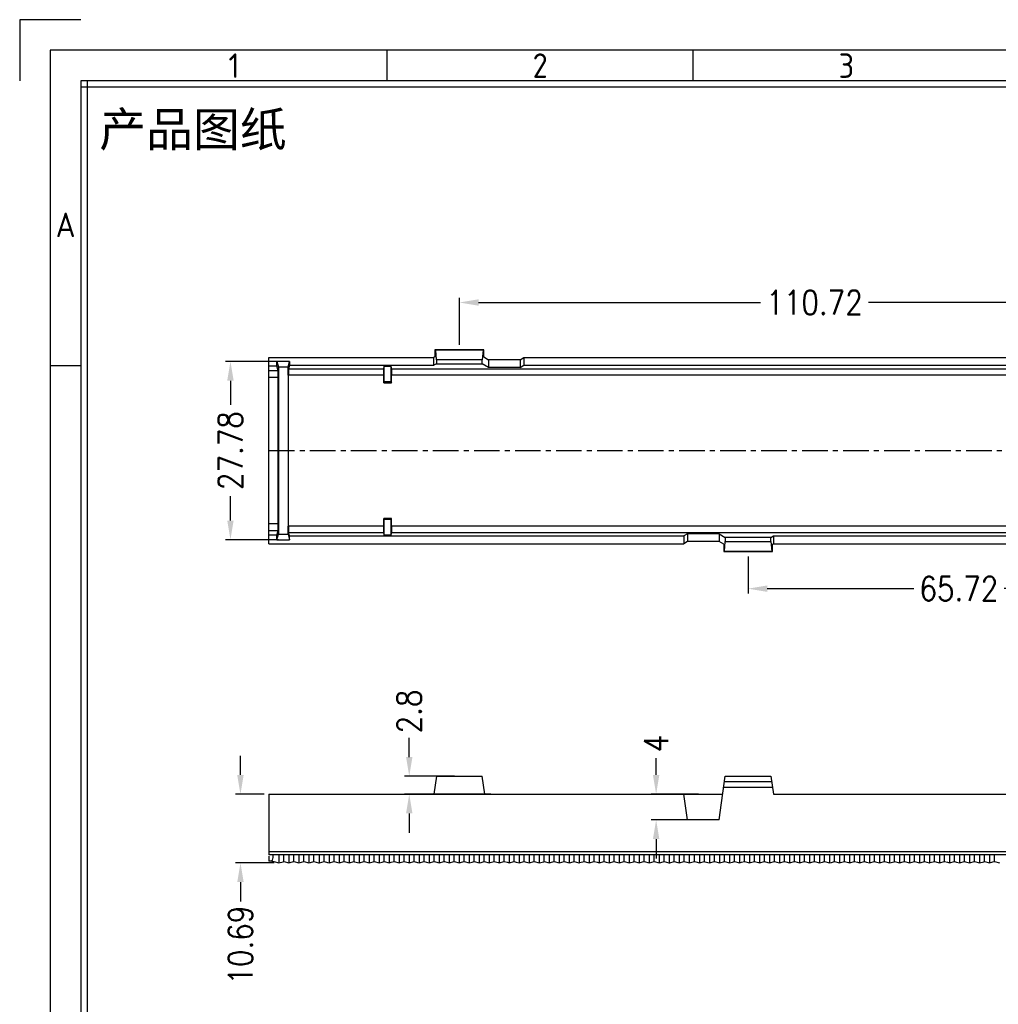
# Model space of a CAD drawing. Header units: millimetres. Extents: x 2355 to 2756, y -2363 to -2080.
# Tile 6 of 15: x 2355 to 2508, y -2233 to -2080. Entities that reach past the tile are written whole.
import ezdxf
from ezdxf.enums import TextEntityAlignment as Align

# ---------------------------------------------------------------- set-up
doc = ezdxf.new("R2010")
doc.units = ezdxf.units.MM
doc.linetypes.add('CENTER', pattern=[50.8, 31.75, -6.35, 6.35, -6.35])
doc.layers.add('dim', color=82, linetype='Continuous', lineweight=18)
doc.styles.add('ISO Proportional', font='isocp')
doc.styles.get("Standard").update_dxf_attribs({"font": 'txt', "bigfont": 'gbcbig.shx'})
doc.styles.add('style1', font='txt')
doc.styles.add('尺寸', font='romans.shx', dxfattribs={"width": 0.85})
doc.dimstyles.get("Standard").update_dxf_attribs({"dimtxt": 1.2, "dimasz": 0.1875, "dimexe": 0.18, "dimexo": 0.0625, "dimgap": 0.09, "dimtad": 0, "dimtih": 1, "dimtoh": 1, "dimdsep": 46, "dimtxsty": 'Standard', "dimcen": 0.09, "dimadec": 0, "dimazin": 0, "dimtp": 0.01, "dimtm": 0.01, "dimtfac": 1, "dimtofl": 0, "dimtmove": 0, "dimatfit": 3, "dimfxl": 1, "dimtolj": 1, "dimarcsym": 0})

# ---------------------------------------------------------------- blocks, each defined once
blk = doc.blocks.new('*D21')
at = {"layer": 'Defpoints', "color": 0, "ltscale": 0.05}
for p in [(2393.86, -2200.28), (2389.42, -2210.97), (2395.42, -2210.97)]:
    blk.add_point(p, dxfattribs=at)
at = {"layer": 'dim', "color": 3, "lineweight": 25, "ltscale": 0.05}
for p, q in [((2389.42, -2197.28), (2389.42, -2194.28)), ((2393.11, -2200.28), (2388.67, -2200.28)), ((2394.67, -2210.97), (2388.67, -2210.97)), ((2389.42, -2213.97), (2389.42, -2216.97))]:
    blk.add_line(p, q, dxfattribs=at)
at = {"layer": 'dim', "color": 3, "ltscale": 0.05}
for points in [[(2388.92, -2197.28), (2389.92, -2197.28), (2389.42, -2200.28)], [(2388.92, -2213.97), (2389.92, -2213.97), (2389.42, -2210.97)]]:
    blk.add_solid(points, dxfattribs=at)
at = {"layer": 'dim', "color": 3, "ltscale": 0.05, "insert": (2389.42, -2223.79), "char_height": 3.75, "attachment_point": 5, "rotation": 90, "style": '尺寸', "bg_fill": 3, "box_fill_scale": 1.1, "bg_fill_color": 256, "bg_fill_true_color": 13158600, "bg_fill_transparency": 1267672}
blk.add_mtext('\\A1;10.69', dxfattribs=at)
blk = doc.blocks.new('2011.2.2.2.2')
at = {"color": 3, "lineweight": -2, "ltscale": 0.15}
for p, q in [((0, 0), (-1.256, 0.336)), ((-0.75, 0), (-1.256, 0.336)), ((0, 0), (-1.256, -0.335)), ((-0.75, 0), (-1.256, -0.335)), ((0, 0), (-1, 0))]:
    blk.add_line(p, q, dxfattribs=at)
blk = doc.blocks.new('*D22')
at = {"layer": 'Defpoints', "color": 0, "ltscale": 0.05}
for p in [(2415.73, -2197.48), (2423.54, -2197.48), (2429.22, -2200.28)]:
    blk.add_point(p, dxfattribs=at)
at = {"layer": 'dim', "color": 3, "lineweight": 25, "ltscale": 0.05}
for p, q in [((2415.73, -2194.48), (2415.73, -2191.48)), ((2422.79, -2197.48), (2414.98, -2197.48)), ((2428.47, -2200.28), (2414.98, -2200.28)), ((2415.73, -2203.28), (2415.73, -2206.28))]:
    blk.add_line(p, q, dxfattribs=at)
at = {"layer": 'dim', "color": 3, "ltscale": 0.05}
for points in [[(2415.23, -2194.48), (2416.23, -2194.48), (2415.73, -2197.48)], [(2415.23, -2203.28), (2416.23, -2203.28), (2415.73, -2200.28)]]:
    blk.add_solid(points, dxfattribs=at)
at = {"layer": 'dim', "color": 3, "ltscale": 0.05, "insert": (2415.73, -2187.39), "char_height": 3.75, "attachment_point": 5, "rotation": 90, "style": '尺寸', "bg_fill": 3, "box_fill_scale": 1.1, "bg_fill_color": 256, "bg_fill_true_color": 13158600, "bg_fill_transparency": 1267672}
blk.add_mtext('\\A1;2.8', dxfattribs=at)
blk = doc.blocks.new('*D23')
at = {"layer": 'Defpoints', "color": 0, "ltscale": 0.05}
for p in [(2454.21, -2200.28), (2461.55, -2200.28), (2461.55, -2204.28)]:
    blk.add_point(p, dxfattribs=at)
at = {"layer": 'dim', "color": 3, "lineweight": 25, "ltscale": 0.05}
for p, q in [((2454.21, -2197.28), (2454.21, -2194.28)), ((2460.8, -2200.28), (2453.46, -2200.28)), ((2460.8, -2204.28), (2453.46, -2204.28)), ((2454.21, -2207.28), (2454.21, -2210.28))]:
    blk.add_line(p, q, dxfattribs=at)
at = {"layer": 'dim', "color": 3, "ltscale": 0.05}
for points in [[(2453.71, -2197.28), (2454.71, -2197.28), (2454.21, -2200.28)], [(2453.71, -2207.28), (2454.71, -2207.28), (2454.21, -2204.28)]]:
    blk.add_solid(points, dxfattribs=at)
at = {"layer": 'dim', "color": 3, "ltscale": 0.05, "insert": (2454.21, -2192.39), "char_height": 3.75, "attachment_point": 5, "rotation": 90, "style": '尺寸', "bg_fill": 3, "box_fill_scale": 1.1, "bg_fill_color": 256, "bg_fill_true_color": 13158600, "bg_fill_transparency": 0}
blk.add_mtext('\\A1;4', dxfattribs=at)
blk = doc.blocks.new('*D24')
at = {"layer": 'Defpoints', "color": 0, "ltscale": 0.05}
for p in [(2534.26, -2123.66), (2423.54, -2131.01), (2534.26, -2131.01)]:
    blk.add_point(p, dxfattribs=at)
at = {"layer": 'dim', "color": 3, "lineweight": 25, "ltscale": 0.05}
for p, q in [((2423.54, -2130.26), (2423.54, -2122.91)), ((2534.26, -2130.26), (2534.26, -2122.91)), ((2426.54, -2123.66), (2470.49, -2123.66)), ((2531.26, -2123.66), (2487.32, -2123.66))]:
    blk.add_line(p, q, dxfattribs=at)
at = {"layer": 'dim', "color": 3, "ltscale": 0.05}
for points in [[(2426.54, -2123.16), (2426.54, -2124.16), (2423.54, -2123.66)], [(2531.26, -2123.16), (2531.26, -2124.16), (2534.26, -2123.66)]]:
    blk.add_solid(points, dxfattribs=at)
at = {"layer": 'dim', "color": 3, "ltscale": 0.05, "insert": (2478.9, -2123.66), "char_height": 3.75, "attachment_point": 5, "style": '尺寸', "bg_fill": 3, "box_fill_scale": 1.1, "bg_fill_color": 256, "bg_fill_true_color": 13158600, "bg_fill_transparency": 1267672}
blk.add_mtext('\\A1;110.72', dxfattribs=at)
blk = doc.blocks.new('*D25')
at = {"layer": 'Defpoints', "color": 0, "ltscale": 0.05}
for p in [(2468.54, -2162.47), (2534.26, -2162.47), (2534.26, -2168.25)]:
    blk.add_point(p, dxfattribs=at)
at = {"layer": 'dim', "color": 3, "lineweight": 25, "ltscale": 0.05}
for p, q in [((2468.54, -2163.22), (2468.54, -2169)), ((2534.26, -2163.22), (2534.26, -2169)), ((2471.54, -2168.25), (2494.35, -2168.25)), ((2531.26, -2168.25), (2508.45, -2168.25))]:
    blk.add_line(p, q, dxfattribs=at)
at = {"layer": 'dim', "color": 3, "ltscale": 0.05}
for points in [[(2471.54, -2167.75), (2471.54, -2168.75), (2468.54, -2168.25)], [(2531.26, -2167.75), (2531.26, -2168.75), (2534.26, -2168.25)]]:
    blk.add_solid(points, dxfattribs=at)
at = {"layer": 'dim', "color": 3, "ltscale": 0.05, "insert": (2501.4, -2168.25), "char_height": 3.75, "attachment_point": 5, "style": '尺寸', "bg_fill": 3, "box_fill_scale": 1.1, "bg_fill_color": 256, "bg_fill_true_color": 13158600, "bg_fill_transparency": 1267672}
blk.add_mtext('\\A1;65.72', dxfattribs=at)
blk = doc.blocks.new('*D28')
at = {"layer": 'Defpoints', "color": 0, "ltscale": 0.05}
for p in [(2396.08, -2132.85), (2387.86, -2160.63), (2396.08, -2160.63)]:
    blk.add_point(p, dxfattribs=at)
at = {"layer": 'dim', "color": 3, "lineweight": 25, "ltscale": 0.05}
for p, q in [((2395.33, -2132.85), (2387.11, -2132.85)), ((2387.86, -2135.85), (2387.86, -2139.62)), ((2387.86, -2157.63), (2387.86, -2153.86)), ((2395.33, -2160.63), (2387.11, -2160.63))]:
    blk.add_line(p, q, dxfattribs=at)
at = {"layer": 'dim', "color": 3, "ltscale": 0.05}
for points in [[(2387.36, -2135.85), (2388.36, -2135.85), (2387.86, -2132.85)], [(2387.36, -2157.63), (2388.36, -2157.63), (2387.86, -2160.63)]]:
    blk.add_solid(points, dxfattribs=at)
at = {"layer": 'dim', "color": 3, "ltscale": 0.05, "insert": (2387.86, -2146.74), "char_height": 3.75, "attachment_point": 5, "rotation": 90, "style": '尺寸', "bg_fill": 3, "box_fill_scale": 1.1, "bg_fill_color": 256, "bg_fill_true_color": 13158600, "bg_fill_transparency": 1267672}
blk.add_mtext('\\A1;27.78', dxfattribs=at)

msp = doc.modelspace()

# ---------------------------------------------------------------- linework, layer by layer
for p, q in [((2364.556, -2079.595), (2355.011, -2079.595)), ((2355.011, -2079.595), (2355.011, -2089.14)), ((2412.278, -2089.14), (2412.278, -2084.367)), ((2460.001, -2089.14), (2460.001, -2084.367)), ((2364.556, -2089.14), (2364.556, -2353.521)), ((2746.335, -2089.14), (2364.556, -2089.14)), ((2365.51, -2089.14), (2365.51, -2353.521)), ((2746.335, -2090.094), (2364.556, -2090.094)), ((2364.556, -2133.521), (2359.784, -2133.521))]:
    msp.add_line(p, q)
at = {"color": 7, "linetype": 'Continuous'}
for p, q in [((2393.863, -2161.24), (2393.863, -2132.24)), ((2393.863, -2132.24), (2419.583, -2132.24)), ((2419.738, -2132.144), (2419.583, -2132.24)), ((2419.583, -2133.441), (2419.583, -2132.24)), ((2419.738, -2131.012), (2419.738, -2132.144)), ((2419.86, -2131.088), (2419.738, -2131.012)), ((2427.349, -2131.012), (2419.738, -2131.012)), ((2419.977, -2132.597), (2419.86, -2131.088)), ((2427.226, -2131.088), (2419.86, -2131.088)), ((2427.226, -2131.088), (2427.11, -2132.597)), ((2427.349, -2131.012), (2427.226, -2131.088)), ((2427.349, -2132.144), (2427.349, -2131.012)), ((2427.349, -2132.144), (2428.065, -2132.59)), ((2433.003, -2132.59), (2433.565, -2132.24)), ((2433.565, -2132.24), (2433.565, -2133.441)), ((2433.565, -2132.24), (2524.058, -2132.24)), ((2395.102, -2133.581), (2393.863, -2133.581)), ((2395.102, -2133.581), (2395.102, -2132.848)), ((2395.102, -2132.848), (2395.325, -2133.741)), ((2397.056, -2132.848), (2395.102, -2132.848)), ((2395.273, -2134.264), (2395.102, -2133.581)), ((2395.325, -2133.741), (2395.325, -2159.739)), ((2396.833, -2133.741), (2395.325, -2133.741)), ((2396.833, -2133.741), (2397.056, -2132.848)), ((2396.833, -2134.99), (2396.833, -2133.741)), ((2396.892, -2133.986), (2396.887, -2134.99)), ((2397.056, -2133.441), (2396.892, -2133.986)), ((2396.892, -2133.986), (2411.761, -2133.986)), ((2397.056, -2132.848), (2397.056, -2133.441)), ((2397.056, -2133.441), (2419.583, -2133.441)), ((2411.758, -2134.99), (2411.761, -2133.986)), ((2411.761, -2133.986), (2411.842, -2133.581)), ((2411.842, -2135.99), (2411.842, -2133.581)), ((2411.842, -2133.581), (2412.884, -2133.581)), ((2412.884, -2133.581), (2412.884, -2135.99)), ((2412.884, -2133.581), (2412.965, -2133.986)), ((2412.965, -2133.986), (2412.968, -2134.99)), ((2412.967, -2133.986), (2527.959, -2133.986)), ((2419.977, -2133.196), (2419.583, -2133.441)), ((2419.977, -2132.597), (2419.977, -2133.196)), ((2427.11, -2132.597), (2419.977, -2132.597)), ((2419.977, -2133.196), (2427.11, -2133.196)), ((2427.11, -2133.196), (2427.11, -2132.597)), ((2428.065, -2133.791), (2427.11, -2133.196)), ((2428.065, -2132.59), (2428.065, -2133.791)), ((2433.003, -2132.59), (2428.065, -2132.59)), ((2433.003, -2133.791), (2428.065, -2133.791)), ((2433.003, -2132.59), (2433.003, -2133.791)), ((2433.003, -2133.791), (2433.565, -2133.441)), ((2433.565, -2133.441), (2524.058, -2133.441)), ((2393.863, -2134.264), (2395.273, -2134.264)), ((2395.298, -2135.358), (2393.863, -2135.358)), ((2395.298, -2158.122), (2395.298, -2135.358)), ((2411.758, -2134.99), (2396.887, -2134.99)), ((2411.753, -2136.169), (2411.753, -2134.99)), ((2527.959, -2134.99), (2412.967, -2134.99)), ((2412.974, -2136.169), (2412.973, -2134.99)), ((2411.842, -2135.99), (2411.753, -2136.169)), ((2411.753, -2136.169), (2412.974, -2136.169)), ((2411.842, -2135.99), (2412.884, -2135.99)), ((2412.884, -2135.99), (2412.974, -2136.169)), ((2393.863, -2158.122), (2395.298, -2158.122)), ((2396.833, -2159.739), (2396.833, -2158.49)), ((2396.887, -2158.49), (2396.892, -2159.493)), ((2411.758, -2158.49), (2396.887, -2158.49)), ((2411.842, -2157.49), (2411.753, -2157.31)), ((2412.974, -2157.31), (2411.753, -2157.31)), ((2411.753, -2158.49), (2411.753, -2157.31)), ((2411.761, -2159.493), (2411.758, -2158.49)), ((2411.842, -2159.899), (2411.842, -2157.49)), ((2412.884, -2157.49), (2411.842, -2157.49)), ((2412.884, -2157.49), (2412.974, -2157.31)), ((2412.884, -2157.49), (2412.884, -2159.899)), ((2412.968, -2158.49), (2412.965, -2159.493)), ((2527.956, -2158.49), (2412.971, -2158.49)), ((2412.973, -2158.49), (2412.974, -2157.31)), ((2395.273, -2159.216), (2393.863, -2159.216)), ((2395.102, -2159.899), (2393.863, -2159.899)), ((2395.102, -2159.899), (2395.273, -2159.216)), ((2395.102, -2160.632), (2395.325, -2159.739)), ((2395.102, -2160.632), (2395.102, -2159.899)), ((2395.325, -2159.739), (2396.833, -2159.739)), ((2396.833, -2159.739), (2397.056, -2160.632)), ((2397.056, -2160.039), (2396.892, -2159.493)), ((2396.892, -2159.493), (2411.761, -2159.493)), ((2397.056, -2160.632), (2397.056, -2160.039)), ((2397.056, -2160.039), (2458.521, -2160.039)), ((2411.842, -2159.899), (2411.761, -2159.493)), ((2412.884, -2159.899), (2411.842, -2159.899)), ((2412.965, -2159.493), (2412.884, -2159.899)), ((2412.965, -2159.493), (2527.961, -2159.493)), ((2459.083, -2159.689), (2458.521, -2160.039)), ((2458.521, -2160.039), (2458.521, -2161.24)), ((2459.083, -2159.689), (2459.083, -2160.89)), ((2464.021, -2159.689), (2459.083, -2159.689)), ((2464.021, -2159.689), (2464.021, -2160.89)), ((2464.021, -2159.689), (2464.977, -2160.284)), ((2472.11, -2160.284), (2472.503, -2160.039)), ((2472.503, -2160.039), (2472.503, -2161.24)), ((2472.503, -2160.039), (2594.563, -2160.039)), ((2393.863, -2161.24), (2458.521, -2161.24)), ((2395.102, -2160.632), (2397.056, -2160.632)), ((2459.083, -2160.89), (2458.521, -2161.24)), ((2464.021, -2160.89), (2459.083, -2160.89)), ((2464.738, -2161.336), (2464.021, -2160.89)), ((2464.738, -2161.336), (2464.738, -2162.467)), ((2464.86, -2162.391), (2464.977, -2160.882)), ((2464.977, -2160.284), (2464.977, -2160.882)), ((2472.11, -2160.284), (2464.977, -2160.284)), ((2464.977, -2160.882), (2472.11, -2160.882)), ((2472.11, -2160.882), (2472.11, -2160.284)), ((2472.11, -2160.882), (2472.226, -2162.391)), ((2472.349, -2161.336), (2472.503, -2161.24)), ((2472.349, -2162.467), (2472.349, -2161.336)), ((2472.503, -2161.24), (2594.563, -2161.24)), ((2464.738, -2162.467), (2464.86, -2162.391)), ((2464.738, -2162.467), (2472.349, -2162.467)), ((2464.86, -2162.391), (2472.226, -2162.391)), ((2472.226, -2162.391), (2472.349, -2162.467)), ((2419.977, -2197.481), (2419.583, -2200.281)), ((2419.977, -2197.481), (2427.11, -2197.481)), ((2427.503, -2200.281), (2427.11, -2197.481)), ((2464.021, -2204.281), (2464.977, -2197.481)), ((2464.86, -2198.311), (2472.226, -2198.311)), ((2464.977, -2197.481), (2472.11, -2197.481)), ((2472.11, -2197.481), (2472.503, -2200.281)), ((2464.738, -2199.181), (2472.349, -2199.181)), ((2393.863, -2200.281), (2393.863, -2209.744)), ((2393.863, -2200.281), (2464.583, -2200.281)), ((2459.083, -2204.281), (2458.521, -2200.281)), ((2472.503, -2200.281), (2594.563, -2200.281)), ((2464.021, -2204.281), (2459.083, -2204.281)), ((2393.863, -2209.196), (2674.663, -2209.196)), ((2674.663, -2209.744), (2393.863, -2209.744)), ((2393.863, -2209.951), (2393.863, -2210.686)), ((2394.3, -2210.686), (2393.863, -2210.686)), ((2394.3, -2210.686), (2394.627, -2210.768)), ((2395.423, -2209.744), (2395.423, -2210.968)), ((2396.203, -2210.772), (2396.203, -2209.744)), ((2396.983, -2209.744), (2396.983, -2210.968)), ((2397.763, -2210.772), (2397.763, -2209.744)), ((2398.543, -2209.744), (2398.543, -2210.968)), ((2399.323, -2210.772), (2399.323, -2209.744)), ((2400.103, -2209.744), (2400.103, -2210.968)), ((2400.883, -2210.772), (2400.883, -2209.744)), ((2401.663, -2209.744), (2401.663, -2210.968)), ((2402.443, -2210.772), (2402.443, -2209.744)), ((2403.223, -2209.744), (2403.223, -2210.968)), ((2404.003, -2210.772), (2404.003, -2209.744)), ((2404.783, -2209.744), (2404.783, -2210.968)), ((2405.563, -2210.772), (2405.563, -2209.744)), ((2406.343, -2209.744), (2406.343, -2210.968)), ((2407.123, -2210.772), (2407.123, -2209.744)), ((2407.903, -2209.744), (2407.903, -2210.968)), ((2408.683, -2210.772), (2408.683, -2209.744)), ((2409.463, -2209.744), (2409.463, -2210.968)), ((2410.243, -2210.772), (2410.243, -2209.744)), ((2411.023, -2209.744), (2411.023, -2210.968)), ((2411.803, -2210.772), (2411.803, -2209.744)), ((2412.583, -2209.744), (2412.583, -2210.968)), ((2413.363, -2210.772), (2413.363, -2209.744)), ((2414.143, -2209.744), (2414.143, -2210.968)), ((2414.923, -2210.772), (2414.923, -2209.744)), ((2415.703, -2209.744), (2415.703, -2210.968)), ((2416.483, -2210.772), (2416.483, -2209.744)), ((2417.263, -2209.744), (2417.263, -2210.968)), ((2418.043, -2210.772), (2418.043, -2209.744)), ((2418.823, -2209.744), (2418.823, -2210.968)), ((2419.603, -2210.772), (2419.603, -2209.744)), ((2420.383, -2209.744), (2420.383, -2210.968)), ((2421.163, -2210.772), (2421.163, -2209.744)), ((2421.943, -2209.744), (2421.943, -2210.968)), ((2422.723, -2210.772), (2422.723, -2209.744)), ((2423.503, -2209.744), (2423.503, -2210.968)), ((2424.283, -2210.772), (2424.283, -2209.744)), ((2425.063, -2209.744), (2425.063, -2210.968)), ((2425.843, -2210.772), (2425.843, -2209.744)), ((2426.623, -2209.744), (2426.623, -2210.968)), ((2427.403, -2210.772), (2427.403, -2209.744)), ((2428.183, -2209.744), (2428.183, -2210.968)), ((2428.963, -2210.772), (2428.963, -2209.744)), ((2429.743, -2209.744), (2429.743, -2210.968)), ((2430.523, -2210.772), (2430.523, -2209.744)), ((2431.303, -2209.744), (2431.303, -2210.968)), ((2432.083, -2210.772), (2432.083, -2209.744)), ((2432.863, -2209.744), (2432.863, -2210.968)), ((2433.643, -2210.772), (2433.643, -2209.744)), ((2434.423, -2209.744), (2434.423, -2210.968)), ((2435.203, -2210.772), (2435.203, -2209.744)), ((2435.983, -2209.744), (2435.983, -2210.968)), ((2436.763, -2210.772), (2436.763, -2209.744)), ((2437.543, -2209.744), (2437.543, -2210.968)), ((2438.323, -2210.772), (2438.323, -2209.744)), ((2439.103, -2209.744), (2439.103, -2210.968)), ((2439.883, -2210.772), (2439.883, -2209.744)), ((2440.663, -2209.744), (2440.663, -2210.968)), ((2441.443, -2210.772), (2441.443, -2209.744)), ((2442.223, -2209.744), (2442.223, -2210.968)), ((2443.003, -2210.772), (2443.003, -2209.744)), ((2443.783, -2209.744), (2443.783, -2210.968)), ((2444.563, -2210.772), (2444.563, -2209.744)), ((2445.343, -2209.744), (2445.343, -2210.968)), ((2446.123, -2210.772), (2446.123, -2209.744)), ((2446.903, -2209.744), (2446.903, -2210.968)), ((2447.683, -2210.772), (2447.683, -2209.744)), ((2448.463, -2209.744), (2448.463, -2210.968)), ((2449.243, -2210.772), (2449.243, -2209.744)), ((2450.023, -2209.744), (2450.023, -2210.968)), ((2450.803, -2210.772), (2450.803, -2209.744)), ((2451.583, -2209.744), (2451.583, -2210.968)), ((2452.363, -2210.772), (2452.363, -2209.744)), ((2453.143, -2209.744), (2453.143, -2210.968)), ((2453.923, -2210.772), (2453.923, -2209.744)), ((2454.703, -2209.744), (2454.703, -2210.968)), ((2455.483, -2210.772), (2455.483, -2209.744)), ((2456.263, -2209.744), (2456.263, -2210.968)), ((2457.043, -2210.772), (2457.043, -2209.744)), ((2457.823, -2209.744), (2457.823, -2210.968)), ((2458.603, -2210.772), (2458.603, -2209.744)), ((2459.383, -2209.744), (2459.383, -2210.968)), ((2460.163, -2210.772), (2460.163, -2209.744)), ((2460.943, -2209.744), (2460.943, -2210.968)), ((2461.723, -2210.772), (2461.723, -2209.744)), ((2462.503, -2209.744), (2462.503, -2210.968)), ((2463.283, -2210.772), (2463.283, -2209.744)), ((2464.063, -2209.744), (2464.063, -2210.968)), ((2464.843, -2210.772), (2464.843, -2209.744)), ((2465.623, -2209.744), (2465.623, -2210.968)), ((2466.403, -2210.772), (2466.403, -2209.744)), ((2467.183, -2209.744), (2467.183, -2210.968)), ((2467.963, -2210.772), (2467.963, -2209.744)), ((2468.743, -2209.744), (2468.743, -2210.968)), ((2469.523, -2210.772), (2469.523, -2209.744)), ((2470.303, -2209.744), (2470.303, -2210.968)), ((2471.083, -2210.772), (2471.083, -2209.744)), ((2471.863, -2209.744), (2471.863, -2210.968)), ((2472.643, -2210.772), (2472.643, -2209.744)), ((2473.423, -2209.744), (2473.423, -2210.968)), ((2474.203, -2210.772), (2474.203, -2209.744)), ((2474.983, -2209.744), (2474.983, -2210.968)), ((2475.763, -2210.772), (2475.763, -2209.744)), ((2476.543, -2209.744), (2476.543, -2210.968)), ((2477.323, -2210.772), (2477.323, -2209.744)), ((2478.103, -2209.744), (2478.103, -2210.968)), ((2478.883, -2210.772), (2478.883, -2209.744)), ((2479.663, -2209.744), (2479.663, -2210.968)), ((2480.443, -2210.772), (2480.443, -2209.744)), ((2481.223, -2209.744), (2481.223, -2210.968)), ((2482.003, -2210.772), (2482.003, -2209.744)), ((2482.783, -2209.744), (2482.783, -2210.968)), ((2483.563, -2210.772), (2483.563, -2209.744)), ((2484.343, -2209.744), (2484.343, -2210.968)), ((2485.123, -2210.772), (2485.123, -2209.744)), ((2485.903, -2209.744), (2485.903, -2210.968)), ((2486.683, -2210.772), (2486.683, -2209.744)), ((2487.463, -2209.744), (2487.463, -2210.968)), ((2488.243, -2210.772), (2488.243, -2209.744)), ((2489.023, -2209.744), (2489.023, -2210.968)), ((2489.803, -2210.772), (2489.803, -2209.744)), ((2490.583, -2209.744), (2490.583, -2210.968)), ((2491.363, -2210.772), (2491.363, -2209.744)), ((2492.143, -2209.744), (2492.143, -2210.968)), ((2492.923, -2210.772), (2492.923, -2209.744)), ((2493.703, -2209.744), (2493.703, -2210.968)), ((2494.483, -2210.772), (2494.483, -2209.744)), ((2495.263, -2209.744), (2495.263, -2210.968)), ((2496.043, -2210.772), (2496.043, -2209.744)), ((2496.823, -2209.744), (2496.823, -2210.968)), ((2497.603, -2210.772), (2497.603, -2209.744)), ((2498.383, -2209.744), (2498.383, -2210.968)), ((2499.163, -2210.772), (2499.163, -2209.744)), ((2499.943, -2209.744), (2499.943, -2210.968)), ((2500.723, -2210.772), (2500.723, -2209.744)), ((2501.503, -2209.744), (2501.503, -2210.968)), ((2502.283, -2210.772), (2502.283, -2209.744)), ((2503.063, -2209.744), (2503.063, -2210.968)), ((2503.843, -2210.772), (2503.843, -2209.744)), ((2504.623, -2209.744), (2504.623, -2210.968)), ((2505.403, -2210.772), (2505.403, -2209.744)), ((2506.183, -2209.744), (2506.183, -2210.968)), ((2506.963, -2210.772), (2506.963, -2209.744)), ((2394.627, -2210.768), (2395.423, -2210.968)), ((2395.423, -2210.968), (2396.099, -2210.798)), ((2396.099, -2210.798), (2396.203, -2210.772)), ((2396.203, -2210.772), (2396.983, -2210.968)), ((2396.983, -2210.968), (2397.509, -2210.836)), ((2397.509, -2210.836), (2397.763, -2210.772)), ((2397.763, -2210.772), (2398.543, -2210.968)), ((2398.543, -2210.968), (2398.918, -2210.874)), ((2398.918, -2210.874), (2399.323, -2210.772)), ((2399.323, -2210.772), (2400.103, -2210.968)), ((2400.103, -2210.968), (2400.328, -2210.912)), ((2400.328, -2210.912), (2400.883, -2210.772)), ((2400.883, -2210.772), (2401.582, -2210.948)), ((2401.582, -2210.948), (2401.663, -2210.968)), ((2401.663, -2210.968), (2401.737, -2210.949)), ((2401.737, -2210.949), (2402.443, -2210.772)), ((2402.443, -2210.772), (2402.991, -2210.91)), ((2402.991, -2210.91), (2403.223, -2210.968)), ((2403.223, -2210.968), (2404.003, -2210.772)), ((2404.003, -2210.772), (2404.401, -2210.872)), ((2404.401, -2210.872), (2404.783, -2210.968)), ((2404.783, -2210.968), (2405.563, -2210.772)), ((2405.563, -2210.772), (2405.81, -2210.834)), ((2405.81, -2210.834), (2406.343, -2210.968)), ((2406.343, -2210.968), (2407.123, -2210.772)), ((2407.123, -2210.772), (2407.22, -2210.796)), ((2407.22, -2210.796), (2407.903, -2210.968)), ((2407.903, -2210.968), (2408.683, -2210.772)), ((2408.683, -2210.772), (2409.463, -2210.968)), ((2409.463, -2210.968), (2410.101, -2210.808)), ((2410.101, -2210.808), (2410.243, -2210.772)), ((2410.243, -2210.772), (2411.023, -2210.968)), ((2411.023, -2210.968), (2411.511, -2210.845)), ((2411.511, -2210.845), (2411.803, -2210.772)), ((2411.803, -2210.772), (2412.583, -2210.968)), ((2412.583, -2210.968), (2412.92, -2210.883)), ((2412.92, -2210.883), (2413.363, -2210.772)), ((2413.363, -2210.772), (2414.143, -2210.968)), ((2414.143, -2210.968), (2414.33, -2210.921)), ((2414.33, -2210.921), (2414.923, -2210.772)), ((2414.923, -2210.772), (2415.584, -2210.938)), ((2415.584, -2210.938), (2415.703, -2210.968)), ((2415.703, -2210.968), (2415.739, -2210.959)), ((2415.739, -2210.959), (2416.483, -2210.772)), ((2416.483, -2210.772), (2416.994, -2210.9)), ((2416.994, -2210.9), (2417.263, -2210.968)), ((2417.263, -2210.968), (2418.043, -2210.772)), ((2418.043, -2210.772), (2418.403, -2210.862)), ((2418.403, -2210.862), (2418.823, -2210.968)), ((2418.823, -2210.968), (2419.603, -2210.772)), ((2419.603, -2210.772), (2419.813, -2210.825)), ((2419.813, -2210.825), (2420.383, -2210.968)), ((2420.383, -2210.968), (2421.163, -2210.772)), ((2421.163, -2210.772), (2421.222, -2210.787)), ((2421.222, -2210.787), (2421.943, -2210.968)), ((2421.943, -2210.968), (2422.723, -2210.772)), ((2422.723, -2210.772), (2423.503, -2210.968)), ((2423.503, -2210.968), (2424.104, -2210.817)), ((2424.104, -2210.817), (2424.283, -2210.772)), ((2424.283, -2210.772), (2425.063, -2210.968)), ((2425.063, -2210.968), (2425.513, -2210.855)), ((2425.513, -2210.855), (2425.843, -2210.772)), ((2425.843, -2210.772), (2426.623, -2210.968)), ((2426.623, -2210.968), (2426.923, -2210.893)), ((2426.923, -2210.893), (2427.403, -2210.772)), ((2427.403, -2210.772), (2428.183, -2210.968)), ((2428.183, -2210.968), (2428.332, -2210.93)), ((2428.332, -2210.93), (2428.963, -2210.772)), ((2428.963, -2210.772), (2429.587, -2210.929)), ((2429.587, -2210.929), (2429.743, -2210.968)), ((2429.743, -2210.968), (2430.523, -2210.772)), ((2430.523, -2210.772), (2430.996, -2210.891)), ((2430.996, -2210.891), (2431.303, -2210.968)), ((2431.303, -2210.968), (2432.083, -2210.772)), ((2432.083, -2210.772), (2432.406, -2210.853)), ((2432.406, -2210.853), (2432.863, -2210.968)), ((2432.863, -2210.968), (2433.643, -2210.772)), ((2433.643, -2210.772), (2433.815, -2210.815)), ((2433.815, -2210.815), (2434.423, -2210.968)), ((2434.423, -2210.968), (2435.203, -2210.772)), ((2435.203, -2210.772), (2435.983, -2210.968)), ((2435.983, -2210.968), (2436.697, -2210.789)), ((2436.697, -2210.789), (2436.763, -2210.772)), ((2436.763, -2210.772), (2437.543, -2210.968)), ((2437.543, -2210.968), (2438.106, -2210.827)), ((2438.106, -2210.827), (2438.323, -2210.772)), ((2438.323, -2210.772), (2439.103, -2210.968)), ((2439.103, -2210.968), (2439.516, -2210.864)), ((2439.516, -2210.864), (2439.883, -2210.772)), ((2439.883, -2210.772), (2440.663, -2210.968)), ((2440.663, -2210.968), (2440.925, -2210.902)), ((2440.925, -2210.902), (2441.443, -2210.772)), ((2441.443, -2210.772), (2442.18, -2210.957)), ((2442.18, -2210.957), (2442.223, -2210.968)), ((2442.223, -2210.968), (2442.335, -2210.94)), ((2442.335, -2210.94), (2443.003, -2210.772)), ((2443.003, -2210.772), (2443.589, -2210.919)), ((2443.589, -2210.919), (2443.783, -2210.968)), ((2443.783, -2210.968), (2444.563, -2210.772)), ((2444.563, -2210.772), (2444.999, -2210.881)), ((2444.999, -2210.881), (2445.343, -2210.968)), ((2445.343, -2210.968), (2446.123, -2210.772)), ((2446.123, -2210.772), (2446.408, -2210.844)), ((2446.408, -2210.844), (2446.903, -2210.968)), ((2446.903, -2210.968), (2447.683, -2210.772)), ((2447.683, -2210.772), (2447.818, -2210.806)), ((2447.818, -2210.806), (2448.463, -2210.968)), ((2448.463, -2210.968), (2449.243, -2210.772)), ((2449.243, -2210.772), (2450.023, -2210.968)), ((2450.023, -2210.968), (2450.699, -2210.798)), ((2450.699, -2210.798), (2450.803, -2210.772)), ((2450.803, -2210.772), (2451.583, -2210.968)), ((2451.583, -2210.968), (2452.109, -2210.836)), ((2452.109, -2210.836), (2452.363, -2210.772)), ((2452.363, -2210.772), (2453.143, -2210.968)), ((2453.143, -2210.968), (2453.518, -2210.874)), ((2453.518, -2210.874), (2453.923, -2210.772)), ((2453.923, -2210.772), (2454.703, -2210.968)), ((2454.703, -2210.968), (2454.928, -2210.912)), ((2454.928, -2210.912), (2455.483, -2210.772)), ((2455.483, -2210.772), (2456.182, -2210.948)), ((2456.182, -2210.948), (2456.263, -2210.968)), ((2456.263, -2210.968), (2456.337, -2210.949)), ((2456.337, -2210.949), (2457.043, -2210.772)), ((2457.043, -2210.772), (2457.591, -2210.91)), ((2457.591, -2210.91), (2457.823, -2210.968)), ((2457.823, -2210.968), (2458.603, -2210.772)), ((2458.603, -2210.772), (2459.001, -2210.872)), ((2459.001, -2210.872), (2459.383, -2210.968)), ((2459.383, -2210.968), (2460.163, -2210.772)), ((2460.163, -2210.772), (2460.41, -2210.834)), ((2460.41, -2210.834), (2460.943, -2210.968)), ((2460.943, -2210.968), (2461.723, -2210.772)), ((2461.723, -2210.772), (2461.82, -2210.796)), ((2461.82, -2210.796), (2462.503, -2210.968)), ((2462.503, -2210.968), (2463.283, -2210.772)), ((2463.283, -2210.772), (2464.063, -2210.968)), ((2464.063, -2210.968), (2464.701, -2210.808)), ((2464.701, -2210.808), (2464.843, -2210.772)), ((2464.843, -2210.772), (2465.623, -2210.968)), ((2465.623, -2210.968), (2466.111, -2210.845)), ((2466.111, -2210.845), (2466.403, -2210.772)), ((2466.403, -2210.772), (2467.183, -2210.968)), ((2467.183, -2210.968), (2467.52, -2210.883)), ((2467.52, -2210.883), (2467.963, -2210.772)), ((2467.963, -2210.772), (2468.743, -2210.968)), ((2468.743, -2210.968), (2468.93, -2210.921)), ((2468.93, -2210.921), (2469.523, -2210.772)), ((2469.523, -2210.772), (2470.184, -2210.938)), ((2470.184, -2210.938), (2470.303, -2210.968)), ((2470.303, -2210.968), (2470.339, -2210.959)), ((2470.339, -2210.959), (2471.083, -2210.772)), ((2471.083, -2210.772), (2471.594, -2210.9)), ((2471.594, -2210.9), (2471.863, -2210.968)), ((2471.863, -2210.968), (2472.643, -2210.772)), ((2472.643, -2210.772), (2473.003, -2210.862)), ((2473.003, -2210.862), (2473.423, -2210.968)), ((2473.423, -2210.968), (2474.203, -2210.772)), ((2474.203, -2210.772), (2474.413, -2210.825)), ((2474.413, -2210.825), (2474.983, -2210.968)), ((2474.983, -2210.968), (2475.763, -2210.772)), ((2475.763, -2210.772), (2475.822, -2210.787)), ((2475.822, -2210.787), (2476.543, -2210.968)), ((2476.543, -2210.968), (2477.323, -2210.772)), ((2477.323, -2210.772), (2478.103, -2210.968)), ((2478.103, -2210.968), (2478.704, -2210.817)), ((2478.704, -2210.817), (2478.883, -2210.772)), ((2478.883, -2210.772), (2479.663, -2210.968)), ((2479.663, -2210.968), (2480.113, -2210.855)), ((2480.113, -2210.855), (2480.443, -2210.772)), ((2480.443, -2210.772), (2481.223, -2210.968)), ((2481.223, -2210.968), (2481.523, -2210.893)), ((2481.523, -2210.893), (2482.003, -2210.772)), ((2482.003, -2210.772), (2482.783, -2210.968)), ((2482.783, -2210.968), (2482.932, -2210.93)), ((2482.932, -2210.93), (2483.563, -2210.772)), ((2483.563, -2210.772), (2484.187, -2210.929)), ((2484.187, -2210.929), (2484.343, -2210.968)), ((2484.343, -2210.968), (2485.123, -2210.772)), ((2485.123, -2210.772), (2485.596, -2210.891)), ((2485.596, -2210.891), (2485.903, -2210.968)), ((2485.903, -2210.968), (2486.683, -2210.772)), ((2486.683, -2210.772), (2487.006, -2210.853)), ((2487.006, -2210.853), (2487.463, -2210.968)), ((2487.463, -2210.968), (2488.243, -2210.772)), ((2488.243, -2210.772), (2488.415, -2210.815)), ((2488.415, -2210.815), (2489.023, -2210.968)), ((2489.023, -2210.968), (2489.803, -2210.772)), ((2489.803, -2210.772), (2490.583, -2210.968)), ((2490.583, -2210.968), (2491.297, -2210.789)), ((2491.297, -2210.789), (2491.363, -2210.772)), ((2491.363, -2210.772), (2492.143, -2210.968)), ((2492.143, -2210.968), (2492.706, -2210.827)), ((2492.706, -2210.827), (2492.923, -2210.772)), ((2492.923, -2210.772), (2493.703, -2210.968)), ((2493.703, -2210.968), (2494.116, -2210.864)), ((2494.116, -2210.864), (2494.483, -2210.772)), ((2494.483, -2210.772), (2495.263, -2210.968)), ((2495.263, -2210.968), (2495.525, -2210.902)), ((2495.525, -2210.902), (2496.043, -2210.772)), ((2496.043, -2210.772), (2496.78, -2210.957)), ((2496.78, -2210.957), (2496.823, -2210.968)), ((2496.823, -2210.968), (2496.935, -2210.94)), ((2496.935, -2210.94), (2497.603, -2210.772)), ((2497.603, -2210.772), (2498.189, -2210.919)), ((2498.189, -2210.919), (2498.383, -2210.968)), ((2498.383, -2210.968), (2499.163, -2210.772)), ((2499.163, -2210.772), (2499.599, -2210.881)), ((2499.599, -2210.881), (2499.943, -2210.968)), ((2499.943, -2210.968), (2500.723, -2210.772)), ((2500.723, -2210.772), (2501.008, -2210.844)), ((2501.008, -2210.844), (2501.503, -2210.968)), ((2501.503, -2210.968), (2502.283, -2210.772)), ((2502.283, -2210.772), (2502.418, -2210.806)), ((2502.418, -2210.806), (2503.063, -2210.968)), ((2503.063, -2210.968), (2503.843, -2210.772)), ((2503.843, -2210.772), (2504.623, -2210.968)), ((2504.623, -2210.968), (2505.299, -2210.798)), ((2505.299, -2210.798), (2505.403, -2210.772)), ((2505.403, -2210.772), (2506.183, -2210.968)), ((2506.183, -2210.968), (2506.709, -2210.836)), ((2506.709, -2210.836), (2506.963, -2210.772)), ((2506.963, -2210.772), (2507.743, -2210.968))]:
    msp.add_line(p, q, dxfattribs=at)
at = {"color": 1, "linetype": 'CENTER', "ltscale": 0.12582}
msp.add_line((2393.863, -2146.74), (2674.663, -2146.74), dxfattribs=at)
msp.add_lwpolyline([(2359.784, -2358.294), (2751.107, -2358.294), (2751.107, -2084.367), (2359.784, -2084.367)], close=True)
at = {"color": 7, "linetype": 'Continuous'}
for centre, start_param, end_param in [((2395.27, -2135.358), -1.5707963, -0.1047198), ((2395.27, -2158.122), -3.0368729, -1.5707963)]:
    msp.add_ellipse(centre, major_axis=(0, 1.1), ratio=0.0261859, start_param=start_param, end_param=end_param, dxfattribs=at)
for points, start_tangent, end_tangent in [([(2396.88, -2134.99), (2396.879, -2136.029), (2396.879, -2137.078), (2396.877, -2138.152), (2396.872, -2139.186), (2396.867, -2140.133), (2396.864, -2141.084), (2396.861, -2142.039), (2396.859, -2142.998), (2396.856, -2143.934), (2396.855, -2144.871), (2396.853, -2145.807), (2396.852, -2146.74)], (-0.0005039, -0.9999999), (-0.0005422, -0.9999999)), ([(2396.852, -2146.74), (2396.856, -2149.234), (2396.862, -2151.77), (2396.87, -2154.043), (2396.879, -2156.195), (2396.88, -2158.49)], (0.0005422, -0.9999999), (0.0005039, -0.9999999)), ([(2394.3, -2210.686), (2394.491, -2210.366), (2394.531, -2209.95), (2394.505, -2209.741)], (0.7064852, 0.7077278), (-0.1777263, 0.98408))]:
    msp.add_spline(points, degree=3, dxfattribs=dict(at, start_tangent=start_tangent, end_tangent=end_tangent))

# ---------------------------------------------------------------- texts
at = {"style": 'ISO Proportional'}
for s, p in [('1', (2388.417, -2086.753)), ('2', (2436.139, -2086.753)), ('3', (2483.862, -2086.753)), ('A', (2362.17, -2111.569))]:
    msp.add_text(s, height=3.818, dxfattribs=at).set_placement(p, align=Align.MIDDLE)
at = {"color": 7, "lineweight": -3, "insert": (2367.414, -2093.997), "char_height": 5.35366, "attachment_point": 1, "style": 'style1'}
msp.add_mtext('{\\fSimSun|b0|i0|c134|p32;产品图纸}', dxfattribs=at)

# ---------------------------------------------------------------- next in the draw order: dimensions: what is measured, and where the dimension line sits
at = {"layer": 'dim', "ltscale": 0.05}
for p1, p2, distance, picture, middle in [((2423.543, -2131.012), (2534.263, -2131.012), 7.355, '*D24', (2478.903, -2123.657)), ((2468.543, -2162.467), (2534.263, -2162.467), -5.785, '*D25', (2501.403, -2168.252))]:
    dim = msp.add_aligned_dim(p1=p1, p2=p2, distance=distance, dimstyle='Standard', override={"dimscale": 1.5, "dimtxt": 2.5, "dimasz": 2, "dimexe": 0.49975, "dimexo": 0.49975, "dimgap": 0.49975, "dimtih": 0, "dimtoh": 0, "dimtxsty": '尺寸', "dimcen": 0, "dimclrd": 3, "dimclre": 3, "dimclrt": 3, "dimadec": 1, "dimazin": 2, "dimtp": 0.1, "dimtm": 0.1, "dimatfit": 0, "dimldrblk": '2011.2.2.2.2', "dimfxl": 0.18, "dimtfill": 1, "dimtfillclr": 256, "dimtzin": 0, "dimlwd": 25, "dimlwe": 25}, dxfattribs=at)
    dim.commit()
    dim.dimension.update_dxf_attribs({"geometry": picture, "text_midpoint": middle})
for base, p1, p2, picture, middle in [((2387.855, -2160.632), (2396.079, -2132.848), (2396.079, -2160.632), '*D28', (2387.855, -2146.74)), ((2415.726, -2197.481), (2429.223, -2200.281), (2423.543, -2197.481), '*D22', (2415.726, -2187.392)), ((2454.206, -2200.281), (2461.552, -2204.281), (2461.552, -2200.281), '*D23', (2454.206, -2192.393)), ((2389.418, -2210.968), (2393.863, -2200.281), (2395.423, -2210.968), '*D21', (2389.418, -2223.789))]:
    dim = msp.add_linear_dim(base=base, p1=p1, p2=p2, angle=90, dimstyle='Standard', override={"dimscale": 1.5, "dimtxt": 2.5, "dimasz": 2, "dimexe": 0.49975, "dimexo": 0.49975, "dimgap": 0.49975, "dimtih": 0, "dimtoh": 0, "dimtxsty": '尺寸', "dimcen": 0, "dimclrd": 3, "dimclre": 3, "dimclrt": 3, "dimadec": 1, "dimazin": 2, "dimtp": 0.1, "dimtm": 0.1, "dimatfit": 0, "dimldrblk": '2011.2.2.2.2', "dimfxl": 0.18, "dimtfill": 1, "dimtfillclr": 256, "dimtzin": 0, "dimlwd": 25, "dimlwe": 25}, dxfattribs=at)
    dim.commit()
    dim.dimension.update_dxf_attribs({"geometry": picture, "text_midpoint": middle})

doc.saveas('drawing.dxf')
